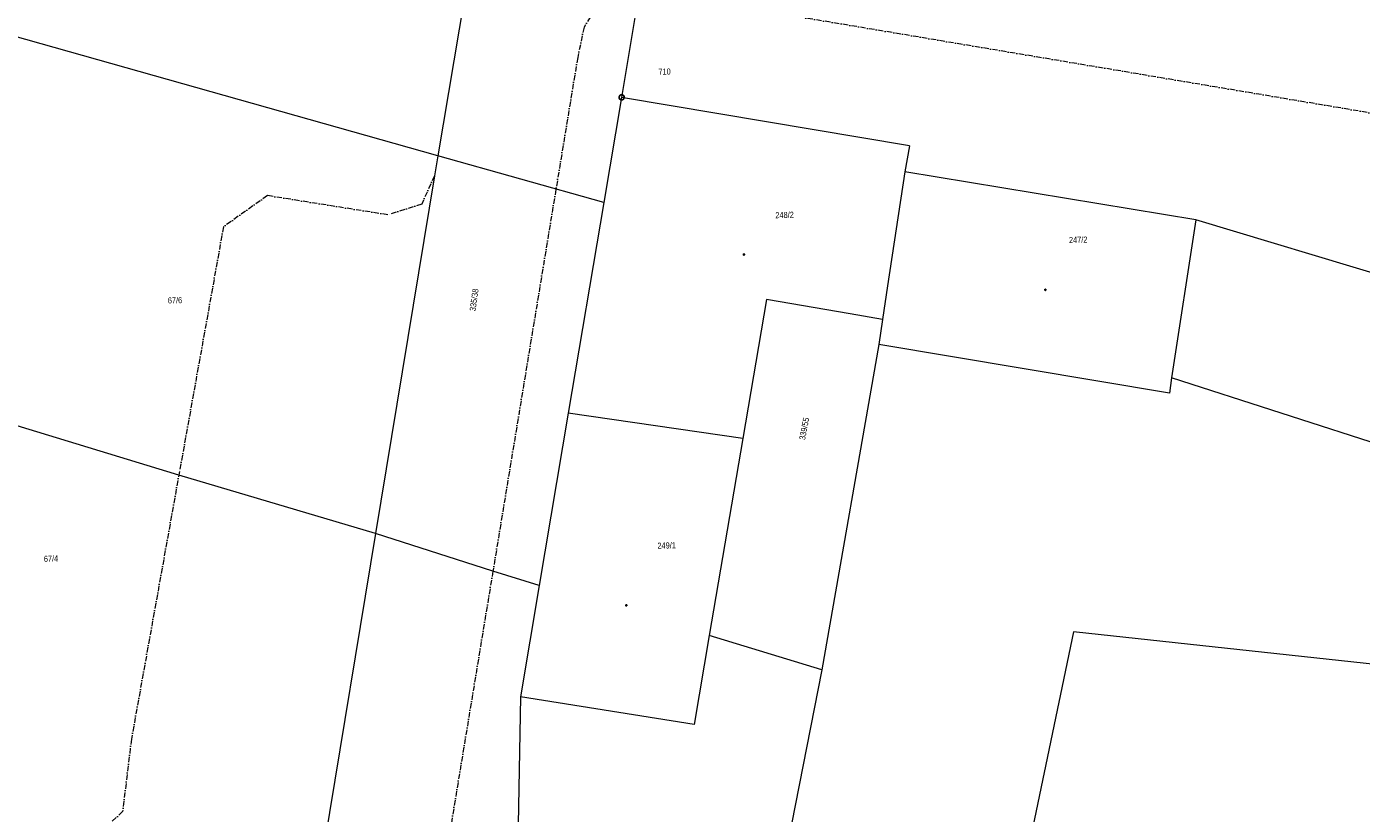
# Model space of a CAD drawing. Header units: millimetres. Extents: x -211955 to 157391, y -241491 to 94238.
# Tile 9 of 138: x -102430 to -27614, y -146480 to -102386. Entities that reach past the tile are written whole.
import ezdxf

# ---------------------------------------------------------------- set-up
doc = ezdxf.new("R2010")
doc.units = ezdxf.units.MM
doc.linetypes.add('Cerchovana_1', pattern=[500, 300, -100, 0, -100])
doc.layers.add('XR$1$PODKLAD_1', color=7, linetype='Continuous', lineweight=25)

# ---------------------------------------------------------------- blocks, each defined once
blk = doc.blocks.new('1$0100')
at = {"layer": 'XR$1$PODKLAD_1', "color": 7, "lineweight": 25}
blk.add_line((-50, 0), (50, 0), dxfattribs=at)
blk.add_lwpolyline([(190, 720), (530, 530), (720, 190), (720, -200), (530, -540), (190, -730), (-200, -730), (-540, -540), (-730, -200), (-730, 190), (-540, 530), (-200, 720), (190, 720)], close=True, dxfattribs=at)
blk = doc.blocks.new('$280')
at = {"layer": 'XR$1$PODKLAD_1', "color": 7, "lineweight": 25}
blk.add_lwpolyline([(0, 170), (100, 150), (150, 60), (170, 0), (150, -90), (70, -160), (0, -170), (-90, -140), (-150, -80), (-170, 0), (-150, 90), (-70, 160), (0, 170)], close=True, dxfattribs=at)

msp = doc.modelspace()

# ---------------------------------------------------------------- linework, layer by layer
at = {"layer": 'XR$1$PODKLAD_1', "color": 126, "linetype": 'Continuous', "lineweight": 13}
for p, q in [((-68718.572, -46281.218), (-79381.109, -109619.31)), ((-66057.948, -88208.907), (-69077.638, -106347.724)), ((-79381.109, -109619.31), (-105125.461, -102353.358)), ((-69077.638, -106347.724), (-70074.521, -112243.716)), ((-69077.638, -106347.724), (-70074.521, -112243.716)), ((-52936.989, -109055.924), (-69077.638, -106347.724)), ((-52936.989, -109055.924), (-69077.638, -106347.724)), ((-52936.989, -109055.924), (-53211.385, -110523.033)), ((-52936.989, -109055.924), (-53211.385, -110523.033)), ((-79381.109, -109619.31), (-79573.802, -110744.33)), ((-70074.521, -112243.716), (-79381.109, -109619.31)), ((-53211.385, -110523.033), (-54176.111, -116918.391)), ((-53211.385, -110523.033), (-54176.111, -116918.391)), ((-53211.385, -110523.033), (-54176.111, -116918.391)), ((-36881.035, -113216.615), (-53211.385, -110523.033)), ((-36881.035, -113216.615), (-53211.385, -110523.033)), ((-79573.802, -110744.33), (-82877.179, -130790.611)), ((-70074.521, -112243.716), (-72068.043, -124045.697)), ((-70074.521, -112243.716), (-72068.043, -124045.697)), ((-36881.035, -113216.615), (-38246.276, -122062.44)), ((-36881.035, -113216.615), (-38246.276, -122062.44)), ((-21362.514, -117900.533), (-36881.035, -113216.615)), ((-54176.111, -116918.391), (-54460.285, -118805.861)), ((-54176.111, -116918.391), (-54460.285, -118805.861)), ((-54176.111, -116918.391), (-54460.285, -118805.861)), ((-60949.752, -117673.374), (-62280.55, -125468.05)), ((-60949.752, -117673.374), (-62280.55, -125468.05)), ((-56258.512, -118489.507), (-60949.752, -117673.374)), ((-56258.512, -118489.507), (-60949.752, -117673.374)), ((-93899.805, -127527.757), (-123196.415, -118567.708)), ((-54460.285, -118805.861), (-56258.512, -118489.507)), ((-54460.285, -118805.861), (-56258.512, -118489.507)), ((-54460.285, -118805.861), (-54666.404, -120201.288)), ((-54460.285, -118805.861), (-54666.404, -120201.288)), ((-54666.404, -120201.288), (-57853.855, -138434.213)), ((-38375.07, -122935.831), (-54666.404, -120201.288)), ((-38375.07, -122935.831), (-54666.404, -120201.288)), ((-38246.276, -122062.44), (-38375.07, -122935.831)), ((-38246.276, -122062.44), (-38375.07, -122935.831)), ((-21288.229, -127531.576), (-38246.276, -122062.44)), ((-72068.043, -124045.697), (-73693.498, -133708.093)), ((-72068.043, -124045.697), (-73693.498, -133708.093)), ((-62280.55, -125468.05), (-72068.043, -124045.697)), ((-62280.55, -125468.05), (-72068.043, -124045.697)), ((-62280.55, -125468.05), (-72068.043, -124045.697)), ((-62280.55, -125468.05), (-64172.35, -136517.335)), ((-62280.55, -125468.05), (-64172.35, -136517.335)), ((-82877.179, -130790.611), (-93899.805, -127527.757)), ((-82877.179, -130790.611), (-88936.092, -167498.847)), ((-76293.653, -132911.103), (-82877.179, -130790.611)), ((-73693.498, -133708.093), (-76293.653, -132911.103)), ((-73693.498, -133708.093), (-74742.093, -139945.444)), ((-73693.498, -133708.093), (-74742.093, -139945.444)), ((-64172.35, -136517.335), (-65021.418, -141499.461)), ((-64172.35, -136517.335), (-65021.418, -141499.461)), ((-57853.855, -138434.213), (-64172.35, -136517.335)), ((-43741.584, -136300.319), (-54279.244, -186681.54)), ((16274.815, -142822.428), (-43741.584, -136300.319)), ((-57853.855, -138434.213), (-64172.423, -170637.432)), ((-74742.093, -139945.444), (-75126.772, -159080.463)), ((-65021.418, -141499.461), (-74742.093, -139945.444)), ((-65021.418, -141499.461), (-74742.093, -139945.444))]:
    msp.add_line(p, q, dxfattribs=at)
at = {"layer": 'XR$1$PODKLAD_1', "color": 126, "linetype": 'Cerchovana_1', "lineweight": 13}
for p, q in [((-70328.411, -100986.561), (-71183.852, -102417.792)), ((-15945.066, -109096.156), (-66376.15, -100620.319)), ((-71183.852, -102417.792), (-71542.626, -104117.021)), ((-71542.626, -104117.021), (-76293.653, -132911.103)), ((-79573.802, -110744.33), (-80285.392, -112332.108)), ((-88939.619, -111852.469), (-91397.772, -113602.778)), ((-82191.446, -112928.647), (-88939.619, -111852.469)), ((-80285.392, -112332.108), (-82191.446, -112928.647)), ((-91397.772, -113602.778), (-93864.682, -127326.843)), ((-93864.682, -127326.843), (-96560.624, -142326.856)), ((-76293.653, -132911.103), (-86302.565, -193512.487)), ((-96560.624, -142326.856), (-97052.181, -146380.012)), ((-97052.181, -146380.012), (-99037.798, -148228.857))]:
    msp.add_line(p, q, dxfattribs=at)

# ---------------------------------------------------------------- block references
at = {"layer": 'XR$1$PODKLAD_1', "color": 7, "linetype": 'Continuous', "lineweight": 25, "xscale": 0.2, "yscale": 0.2, "rotation": 181.3937829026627}
for name, p in [('1$0100', (-69077.638, -106347.724)), ('$280', (-62221.419, -115153.56)), ('$280', (-45328.268, -117133.242)), ('$280', (-68815.015, -134819.759))]:
    msp.add_blockref(name, p, dxfattribs=at)

# ---------------------------------------------------------------- texts
at = {"layer": 'XR$1$PODKLAD_1', "color": 126, "linetype": 'Continuous', "lineweight": 35, "char_height": 340}
for s, insert, width, attachment_point, rotation in [('\\W0.91;710', (-66325.74, -104897.691), 941.16797, 6, 1.3937829), ('\\W0.91;248/2', (-60456.302, -113127.36), 1530.9338, 7, 1.3937829), ('\\W0.91;247/2', (-43997.62, -114517.435), 1530.9338, 7, 1.3937829), ('\\W0.91;335/38', (-77264.091, -118350.698), 1825.81671, 7, 82.1237829), ('\\W0.91;67/6', (-94515.232, -117907.213), 1236.05088, 7, 1.3937829), ('\\W0.91;339/55', (-58793.086, -125573.496), 1825.81671, 7, 79.0867829), ('\\W0.91;249/1', (-67067.63, -131653.653), 1530.9338, 7, 1.3937829), ('\\W0.91;67/4', (-101465, -132390.543), 1236.05088, 7, 1.3937829)]:
    msp.add_mtext(s, dxfattribs=dict(at, insert=insert, width=width, attachment_point=attachment_point, rotation=rotation))

doc.saveas('drawing.dxf')
